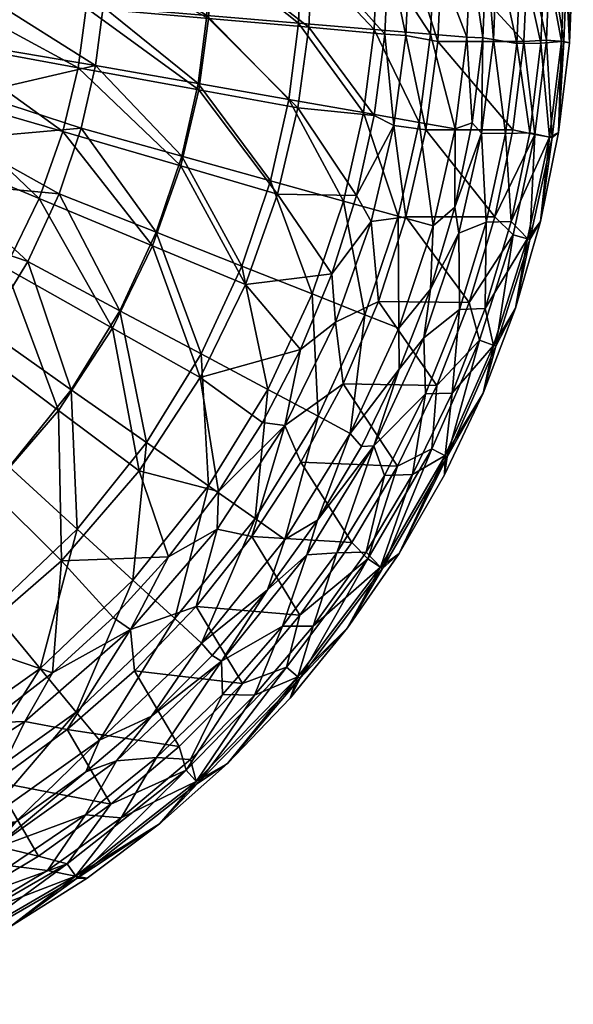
# Model space of a CAD drawing. Header units: inches. Extents: x -198 to 198, y -197 to 197.
# Tile 8 of 12: x 100 to 198, y -185 to -12. Entities that reach past the tile are written whole.
import ezdxf

# ---------------------------------------------------------------- set-up
doc = ezdxf.new("R2010")
doc.units = ezdxf.units.IN
doc.header["$MEASUREMENT"] = 0
doc.layers.add('Layer 1', color=7, linetype='Continuous')

# ---------------------------------------------------------------- blocks, each defined once
blk = doc.blocks.new('In-Out 40')
at = {"color": 9, "true_color": 0xc0c0c0}
mesh = blk.add_polyface(dxfattribs=at)
corners = [(112.06, -9.76, -36.56), (133.51, -11.63, -11.91), (131.82, -24.17, -11.91), (87.67, 0, -57.9), (112.48, 0, -36.56), (87.34, -7.61, -57.9), (86.23, -15.81, -57.9), (110.64, -20.28, -36.56), (134.02, 0, -11.91), (107.98, -31.5, -36.56), (88.75, -22.54, -102.26), (94.36, -16.63, -98.57), (90.94, -10.74, -102.26), (92.54, -24.82, -98.57), (91.57, 0, -102.26), (95.44, -8.38, -98.57), (87.55, -20.7, -107.64), (90, 0, -107.64), (89.36, -10.46, -107.64), (95.78, 0, -98.57), (113.69, -19.92, -87.57), (133.24, -11.12, -73.29), (133.7, 0, -73.29), (115.42, 0, -87.57), (115.02, -9.6, -87.57), (131.69, -23.08, -73.29), (147.58, -25.86, -56.03), (90, 0, -123.55), (89.32, -11.3, -123.55), (87.2, -22.41, -123.55), (85.16, -23.12, -127.8), (87.56, -10.99, -127.8), (88.24, 0, -127.8), (84, 0, -129.55)]
mesh.append_faces([[corners[k] for k in face] for face in [(0, 1, 2), (0, 3, 4), (3, 0, 5), (6, 5, 7), (7, 5, 0), (1, 4, 8), (9, 6, 7), (1, 0, 4), (2, 7, 0), (10, 11, 12), (13, 11, 10), (14, 12, 15), (12, 16, 10), (12, 14, 17), (12, 17, 18), (14, 15, 19), (12, 18, 16), (15, 12, 11), (20, 11, 13), (11, 20, 15), (21, 22, 23), (20, 24, 15), (23, 19, 24), (19, 15, 24), (24, 21, 23), (25, 24, 20), (21, 24, 25), (21, 25, 26), (17, 27, 18), (28, 29, 16), (18, 28, 16), (28, 18, 27), (30, 29, 31), (28, 27, 32), (32, 33, 31), (29, 28, 31), (31, 28, 32)]], dxfattribs={"color": 9})
mesh = blk.add_polyface(dxfattribs=at)
corners = [(165.11, 0, 44.04), (164.47, -14.4, 44.04), (151.68, 0, 15.26), (149.19, -27.35, 15.26), (151.11, -13.16, 15.26), (162.59, -28.64, 44.04), (133.51, -11.63, -11.91), (131.82, -24.17, -11.91), (134.02, 0, -11.91), (145.61, -42.47, 15.26), (149.31, -12.46, -56.03), (162.56, -13.57, -36.31), (149.83, 0, -56.03), (172.48, -14.4, -14.88), (170.48, -29.88, -14.88), (176.77, -30.98, 7.42), (133.7, 0, -73.29), (133.24, -11.12, -73.29), (179.79, -29.97, 29.75), (178.84, -14.93, 7.42), (163.12, 0, -36.31), (147.58, -25.86, -56.03), (173.08, 0, -14.88), (131.69, -23.08, -73.29), (144.36, -40.12, -56.03), (160.68, -28.16, -36.31), (157.17, -43.68, -36.31), (179.46, 0, 7.42), (171.64, -31.17, 50.45), (166.02, -30.44, 48.69), (168.15, -14.65, 48.69), (173.74, -15.69, 50.45), (168.79, 0, 48.69), (174.45, 0, 50.45), (186.91, -31.19, 50.45)]
mesh.append_faces([[corners[k] for k in face] for face in [(0, 1, 2), (3, 4, 5), (6, 4, 3), (1, 5, 4), (3, 7, 6), (8, 2, 4), (3, 9, 7), (4, 6, 8), (1, 4, 2), (10, 11, 12), (13, 14, 15), (16, 17, 10), (11, 14, 13), (18, 19, 15), (12, 16, 10), (20, 12, 11), (17, 21, 10), (13, 22, 20), (23, 24, 21), (10, 21, 25), (25, 11, 10), (15, 19, 13), (21, 26, 25), (11, 13, 20), (27, 22, 19), (25, 14, 11), (22, 13, 19), (28, 29, 30), (30, 29, 1), (30, 1, 0), (31, 28, 30), (31, 32, 33), (29, 5, 1), (30, 32, 31), (32, 30, 0), (31, 34, 28)]], dxfattribs={"color": 9})
mesh = blk.add_polyface(dxfattribs=at)
corners = [(181.39, -31.79, 33.8), (183.52, -15.32, 33.8), (181.66, -15.06, 29.75), (185.58, -31.82, 35.45), (182.3, 0, 29.75), (187.6, -16.02, 35.45), (188.29, 0, 35.45), (184.16, 0, 33.8), (179.79, -29.97, 29.75), (195.85, -15.69, 46.36), (196.84, -15.9, 42.45), (194.93, -31.65, 42.45), (192.79, -15.45, 49.42), (188.84, -15.7, 50.45), (189.5, 0, 50.45), (196.48, 0, 46.36), (197.5, 0, 42.45), (193.41, 0, 49.42), (186.91, -31.19, 50.45), (190.74, -32.01, 49.42), (193.77, -32.52, 46.36), (197.5, 0, 40.45), (196.84, -15.9, 40.45), (194.93, -31.65, 40.45), (195.41, -15.66, 36.91), (191.83, -15.95, 35.45), (193.33, -32.45, 36.91), (196.04, 0, 36.91), (192.5, 0, 35.45), (189.87, -31.7, 35.45), (179.46, 0, 7.42), (178.84, -14.93, 7.42), (174.45, 0, 50.45), (173.74, -15.69, 50.45)]
mesh.append_faces([[corners[k] for k in face] for face in [(0, 1, 2), (0, 3, 1), (2, 1, 4), (3, 5, 1), (6, 7, 5), (1, 7, 4), (8, 0, 2), (7, 1, 5), (9, 10, 11), (12, 13, 14), (10, 15, 16), (15, 10, 9), (15, 9, 17), (18, 13, 19), (13, 12, 19), (12, 9, 20), (12, 17, 9), (17, 12, 14), (16, 21, 10), (10, 22, 11), (11, 22, 23), (22, 10, 21), (24, 25, 26), (22, 21, 27), (24, 27, 28), (24, 23, 22), (25, 24, 28), (24, 22, 27), (5, 25, 6), (29, 25, 5), (28, 6, 25), (2, 30, 31), (2, 4, 30), (31, 8, 2), (14, 13, 32), (18, 33, 13), (13, 33, 32)]], dxfattribs={"color": 9})
mesh = blk.add_polyface(dxfattribs=at)
corners = [(182.23, -47.4, 35.45), (181.39, -31.79, 33.8), (177.43, -49.31, 33.8), (179.79, -29.97, 29.75), (176.71, -44.73, 29.75), (185.58, -31.82, 35.45), (177.55, -62.69, 35.45), (193.77, -32.52, 46.36), (194.93, -31.65, 42.45), (191.75, -47.24, 42.45), (187.34, -62.5, 42.45), (189.9, -50.4, 46.36), (195.85, -15.69, 46.36), (186.94, -49.61, 49.42), (190.74, -32.01, 49.42), (183.71, -46.47, 50.45), (192.79, -15.45, 49.42), (183.9, -69.16, 46.36), (186.91, -31.19, 50.45), (179.24, -61.5, 50.45), (181.03, -68.08, 49.42), (191.75, -47.24, 40.45), (187.34, -62.5, 40.45), (194.93, -31.65, 40.45), (182.06, -62.51, 35.45), (189.48, -50.28, 36.91), (186.6, -47.28, 35.45), (193.33, -32.45, 36.91), (195.41, -15.66, 36.91), (183.49, -69, 36.91), (189.87, -31.7, 35.45), (191.83, -15.95, 35.45), (187.6, -16.02, 35.45), (171.64, -31.17, 50.45)]
mesh.append_faces([[corners[k] for k in face] for face in [(0, 1, 2), (1, 3, 4), (5, 1, 0), (0, 2, 6), (7, 8, 9), (10, 11, 9), (9, 11, 7), (8, 7, 12), (11, 13, 14), (14, 13, 15), (14, 16, 7), (13, 11, 17), (18, 14, 15), (14, 7, 11), (13, 19, 15), (20, 19, 13), (10, 21, 22), (8, 23, 9), (9, 23, 21), (10, 9, 21), (24, 25, 26), (27, 23, 28), (25, 24, 29), (27, 30, 26), (26, 25, 27), (30, 27, 31), (27, 21, 23), (25, 21, 27), (25, 22, 21), (25, 29, 22), (0, 26, 5), (24, 0, 6), (5, 26, 30), (5, 30, 32), (0, 24, 26), (18, 15, 33)]], dxfattribs={"color": 9})
mesh = blk.add_polyface(dxfattribs=at)
corners = [(84.16, -24.55, -57.9), (107.98, -31.5, -36.56), (103.83, -43.26, -36.56), (97.91, -55.37, -36.56), (80.93, -33.72, -57.9), (86.23, -15.81, -57.9), (89.99, -67.49, -36.56), (76.31, -43.15, -57.9), (110.64, -20.28, -36.56), (128.66, -37.53, -11.91), (131.82, -24.17, -11.91), (123.71, -51.55, -11.91), (116.66, -65.97, -11.91), (145.61, -42.47, 15.26), (140.01, -58.34, 15.26), (90.04, -32.75, -98.57), (84.52, -35.22, -102.26), (86.82, -40.5, -98.57), (88.75, -22.54, -102.26), (84.54, -30.73, -107.64), (87.55, -20.7, -107.64), (92.54, -24.82, -98.57), (107.34, -42.43, -87.57), (111.2, -30.9, -87.57), (82.98, -47.88, -98.57), (94.49, -66.29, -87.57), (101.84, -54.31, -87.57), (113.69, -19.92, -87.57), (124.34, -49.15, -73.29), (128.82, -35.8, -73.29), (117.97, -62.92, -73.29), (131.69, -23.08, -73.29), (132.2, -70.51, -56.03), (139.34, -55.08, -56.03), (144.36, -40.12, -56.03), (87.2, -22.41, -123.55), (85.16, -23.12, -127.8), (83.72, -33.13, -123.55)]
mesh.append_faces([[corners[k] for k in face] for face in [(0, 1, 2), (2, 3, 4), (0, 5, 1), (3, 6, 7), (0, 2, 4), (1, 8, 9), (10, 9, 8), (2, 1, 11), (11, 1, 9), (3, 2, 12), (12, 2, 11), (10, 13, 9), (9, 14, 11), (15, 16, 17), (18, 19, 16), (18, 16, 15), (18, 20, 19), (21, 18, 15), (22, 23, 15), (24, 25, 26), (26, 17, 24), (21, 23, 27), (22, 17, 26), (15, 17, 22), (23, 21, 15), (28, 29, 23), (22, 30, 28), (29, 27, 23), (28, 23, 22), (30, 22, 26), (27, 29, 31), (32, 33, 28), (34, 31, 29), (29, 28, 33), (20, 35, 19), (36, 37, 35)]], dxfattribs={"color": 9})
mesh = blk.add_polyface(dxfattribs=at)
corners = [(145.61, -42.47, 15.26), (140.01, -58.34, 15.26), (128.66, -37.53, -11.91), (159.47, -42.71, 44.04), (149.19, -27.35, 15.26), (162.59, -28.64, 44.04), (155.16, -56.43, 44.04), (171.26, -67.7, 33.8), (177.55, -62.69, 35.45), (177.43, -49.31, 33.8), (181.39, -31.79, 33.8), (176.71, -44.73, 29.75), (172.43, -59.15, 29.75), (151.7, -59.97, -36.31), (157.17, -43.68, -36.31), (144.36, -40.12, -56.03), (128.82, -35.8, -73.29), (139.34, -55.08, -56.03), (147.58, -25.86, -56.03), (160.68, -28.16, -36.31), (166.76, -46.34, -14.88), (170.48, -29.88, -14.88), (160.96, -63.63, -14.88), (172.91, -48.05, 7.42), (176.77, -30.98, 7.42), (166.9, -65.97, 7.42), (179.79, -29.97, 29.75), (166.02, -30.44, 48.69), (162.04, -47.26, 48.69), (155.8, -64.92, 48.69), (163.31, -61.32, 50.45), (168.15, -46.43, 50.45), (171.64, -31.17, 50.45), (179.24, -61.5, 50.45), (183.71, -46.47, 50.45)]
mesh.append_faces([[corners[k] for k in face] for face in [(0, 1, 2), (3, 4, 5), (3, 0, 4), (6, 0, 3), (1, 0, 6), (7, 8, 9), (9, 10, 11), (9, 11, 12), (7, 9, 12), (13, 14, 15), (16, 17, 15), (18, 15, 14), (13, 15, 17), (19, 14, 20), (20, 21, 19), (14, 13, 22), (14, 22, 20), (23, 21, 20), (23, 24, 21), (25, 20, 22), (25, 23, 20), (24, 11, 26), (23, 11, 24), (23, 12, 11), (23, 25, 12), (3, 27, 28), (29, 28, 30), (31, 28, 27), (5, 27, 3), (27, 32, 31), (3, 28, 6), (28, 31, 30), (28, 29, 6), (31, 33, 30), (34, 31, 32), (34, 33, 31)]], dxfattribs={"color": 9})
mesh = blk.add_polyface(dxfattribs=at)
corners = [(89.99, -67.49, -36.56), (79.87, -79.2, -36.56), (70.14, -52.6, -57.9), (97.91, -55.37, -36.56), (107.21, -80.41, -11.91), (116.66, -65.97, -11.91), (95.16, -94.37, -11.91), (80.41, -107.21, -11.91), (123.71, -51.55, -11.91), (132.03, -74.66, 15.26), (121.34, -91.01, 15.26), (107.7, -106.8, 15.26), (91.01, -121.34, 15.26), (116.78, -116.73, 44.04), (126.51, -106.09, 44.04), (85.09, -77.98, -87.57), (94.49, -66.29, -87.57), (73.41, -61.56, -98.57), (78.47, -54.96, -98.57), (101.84, -54.31, -87.57), (109.45, -76.78, -73.29), (117.97, -62.92, -73.29), (98.57, -90.33, -73.29), (85.22, -103.02, -73.29), (73.57, -88.93, -87.57), (122.66, -86.05, -56.03), (132.2, -70.51, -56.03), (110.46, -101.23, -56.03), (124.34, -49.15, -73.29), (95.5, -115.45, -56.03), (120.27, -110.21, -36.31), (133.54, -93.68, -36.31), (103.97, -125.69, -36.31), (127.61, -116.93, -14.88), (119.85, -118.85, 48.69), (135.03, -101.27, 48.69)]
mesh.append_faces([[corners[k] for k in face] for face in [(0, 1, 2), (0, 3, 4), (4, 3, 5), (1, 0, 6), (6, 0, 4), (7, 1, 6), (8, 9, 5), (5, 10, 4), (9, 10, 5), (4, 11, 6), (11, 4, 10), (6, 12, 7), (12, 6, 11), (13, 11, 14), (11, 10, 14), (15, 16, 17), (17, 16, 18), (19, 20, 21), (16, 22, 20), (23, 22, 15), (20, 19, 16), (15, 22, 16), (24, 23, 15), (21, 25, 26), (27, 25, 20), (26, 28, 21), (22, 29, 27), (21, 20, 25), (27, 20, 22), (29, 22, 23), (30, 31, 25), (32, 30, 27), (30, 25, 27), (31, 30, 33), (34, 13, 14), (35, 34, 14)]], dxfattribs={"color": 9})
mesh = blk.add_polyface(dxfattribs=at)
corners = [(171.59, -77.52, 35.45), (171.26, -67.7, 33.8), (162.49, -86.66, 33.8), (177.55, -62.69, 35.45), (166.96, -73.19, 29.75), (172.43, -59.15, 29.75), (160.34, -86.73, 29.75), (183.9, -69.16, 46.36), (189.9, -50.4, 46.36), (187.34, -62.5, 42.45), (181.71, -77.37, 42.45), (175.4, -88.54, 46.36), (186.94, -49.61, 49.42), (181.03, -68.08, 49.42), (172.66, -87.16, 49.42), (173.55, -76.07, 50.45), (179.24, -61.5, 50.45), (166.66, -90.2, 50.45), (181.71, -77.37, 40.45), (174.88, -91.75, 42.45), (187.34, -62.5, 40.45), (182.06, -62.51, 35.45), (176.26, -77.38, 35.45), (183.49, -69, 36.91), (175, -88.34, 36.91), (169.28, -91.66, 35.45), (151.7, -59.97, -36.31), (152.72, -81.45, -14.88), (160.96, -63.63, -14.88), (158.35, -84.45, 7.42), (166.9, -65.97, 7.42), (155.16, -56.43, 44.04), (155.8, -64.92, 48.69), (149.66, -69.74, 44.04), (157.15, -75.73, 50.45), (146.92, -83.08, 48.69), (163.31, -61.32, 50.45), (149.73, -89.51, 50.45)]
mesh.append_faces([[corners[k] for k in face] for face in [(0, 1, 2), (1, 0, 3), (4, 1, 5), (4, 6, 2), (2, 1, 4), (7, 8, 9), (7, 10, 11), (9, 10, 7), (12, 7, 13), (13, 11, 14), (13, 7, 11), (13, 15, 16), (14, 17, 15), (13, 14, 15), (18, 19, 10), (9, 20, 18), (10, 9, 18), (21, 22, 23), (23, 22, 24), (23, 18, 20), (23, 24, 18), (3, 0, 22), (3, 22, 21), (0, 25, 22), (26, 27, 28), (29, 28, 27), (28, 29, 30), (30, 4, 5), (29, 6, 4), (30, 29, 4), (31, 32, 33), (34, 35, 32), (36, 34, 32), (17, 37, 34), (34, 36, 15), (15, 17, 34), (16, 15, 36)]], dxfattribs={"color": 9})
mesh = blk.add_polyface(dxfattribs=at)
corners = [(121.34, -91.01, 15.26), (132.03, -74.66, 15.26), (135.28, -94.65, 44.04), (123.71, -51.55, -11.91), (140.01, -58.34, 15.26), (149.66, -69.74, 44.04), (155.16, -56.43, 44.04), (143, -82.53, 44.04), (126.51, -106.09, 44.04), (150.76, -105.76, 33.8), (146.52, -118.25, 35.45), (156.02, -105.41, 35.45), (143.88, -111.92, 29.75), (152.63, -99.65, 29.75), (135.77, -124.42, 33.8), (146.92, -103.07, 7.42), (143.93, -76.76, -36.31), (151.7, -59.97, -36.31), (139.34, -55.08, -56.03), (133.54, -93.68, -36.31), (132.2, -70.51, -56.03), (122.66, -86.05, -56.03), (152.72, -81.45, -14.88), (141.69, -99.4, -14.88), (127.61, -116.93, -14.88), (132.31, -121.25, 7.42), (135.03, -101.27, 48.69), (146.92, -83.08, 48.69), (141.12, -102.55, 50.45), (157.15, -75.73, 50.45), (149.73, -89.51, 50.45), (131.33, -114.81, 50.45), (119.85, -118.85, 48.69), (155.8, -64.92, 48.69), (158.66, -103.62, 50.45), (149.56, -116.36, 50.45)]
mesh.append_faces([[corners[k] for k in face] for face in [(0, 1, 2), (1, 3, 4), (5, 4, 6), (7, 1, 5), (1, 4, 5), (1, 7, 2), (8, 0, 2), (9, 10, 11), (12, 9, 13), (14, 9, 12), (13, 15, 12), (16, 17, 18), (19, 16, 20), (18, 20, 16), (19, 20, 21), (17, 16, 22), (16, 19, 23), (16, 23, 22), (19, 24, 23), (15, 22, 23), (25, 23, 24), (23, 25, 15), (15, 25, 12), (26, 27, 28), (29, 30, 27), (26, 31, 32), (26, 28, 31), (26, 2, 27), (27, 30, 28), (27, 7, 5), (33, 27, 5), (7, 27, 2), (26, 8, 2), (28, 30, 34), (31, 28, 35), (34, 35, 28)]], dxfattribs={"color": 9})
mesh = blk.add_polyface(dxfattribs=at)
corners = [(164.38, -91.82, 35.45), (162.49, -86.66, 33.8), (156.02, -105.41, 35.45), (150.76, -105.76, 33.8), (152.63, -99.65, 29.75), (171.59, -77.52, 35.45), (160.34, -86.73, 29.75), (175.4, -88.54, 46.36), (174.88, -91.75, 42.45), (166.94, -105.5, 42.45), (157.91, -118.59, 42.45), (164.03, -108.15, 46.36), (181.71, -77.37, 42.45), (172.66, -87.16, 49.42), (161.47, -106.47, 49.42), (166.66, -90.2, 50.45), (149.52, -127.47, 46.36), (158.66, -103.62, 50.45), (149.56, -116.36, 50.45), (157.91, -118.59, 40.45), (166.94, -105.5, 40.45), (174.88, -91.75, 40.45), (181.71, -77.37, 40.45), (169.28, -91.66, 35.45), (175, -88.34, 36.91), (176.26, -77.38, 35.45), (163.66, -107.91, 36.91), (161.14, -105.31, 35.45), (151.89, -118.26, 35.45), (146.52, -118.25, 35.45), (146.92, -103.07, 7.42), (158.35, -84.45, 7.42), (152.72, -81.45, -14.88), (149.73, -89.51, 50.45)]
mesh.append_faces([[corners[k] for k in face] for face in [(0, 1, 2), (3, 1, 4), (1, 0, 5), (1, 3, 2), (1, 6, 4), (7, 8, 9), (9, 10, 11), (9, 11, 7), (7, 12, 8), (13, 11, 14), (15, 13, 14), (11, 13, 7), (14, 11, 16), (14, 17, 15), (14, 18, 17), (19, 9, 20), (21, 20, 9), (8, 22, 21), (21, 9, 8), (23, 24, 25), (26, 24, 23), (27, 28, 26), (26, 20, 24), (26, 23, 27), (24, 21, 22), (21, 24, 20), (26, 19, 20), (5, 0, 23), (28, 2, 29), (2, 27, 0), (0, 27, 23), (2, 28, 27), (30, 31, 32), (6, 31, 4), (31, 30, 4), (15, 17, 33)]], dxfattribs={"color": 9})
mesh = blk.add_polyface(dxfattribs=at)
corners = [(106.17, -126.44, 44.04), (94.73, -135.21, 44.04), (91.01, -121.34, 15.26), (71.38, -133.83, 15.26), (80.41, -107.21, -11.91), (107.7, -106.8, 15.26), (116.78, -116.73, 44.04), (82.57, -142.95, 44.04), (95.63, -157.38, 33.8), (111.96, -151.38, 35.45), (117.38, -141.9, 33.8), (112, -143.83, 29.75), (99.73, -152.58, 29.75), (108.73, -159.96, 49.42), (103.67, -158.63, 50.45), (116.41, -149.52, 50.45), (95.5, -115.45, -56.03), (85.22, -103.02, -73.29), (77.81, -128.05, -56.03), (69.43, -114.26, -73.29), (84.71, -139.41, -36.31), (103.97, -125.69, -36.31), (110.46, -101.23, -56.03), (93.19, -153.37, 7.42), (86.8, -160.28, 29.75), (89.88, -147.92, -14.88), (110.32, -133.37, -14.88), (66.57, -159.77, -14.88), (114.39, -138.28, 7.42), (69.02, -165.66, 7.42), (108.72, -136.42, 50.45), (96.1, -145.59, 50.45), (101.27, -135.03, 48.69), (119.85, -118.85, 48.69), (82.63, -153.63, 50.45), (79.43, -148.93, 48.69), (69.81, -149.59, 44.04)]
mesh.append_faces([[corners[k] for k in face] for face in [(0, 1, 2), (2, 3, 4), (5, 6, 0), (2, 5, 0), (2, 1, 7), (3, 2, 7), (8, 9, 10), (11, 8, 10), (11, 12, 8), (13, 14, 15), (16, 17, 18), (18, 17, 19), (20, 21, 16), (21, 22, 16), (16, 18, 20), (12, 23, 24), (21, 20, 25), (21, 25, 26), (20, 27, 25), (23, 26, 25), (23, 28, 26), (25, 29, 23), (11, 28, 12), (28, 23, 12), (30, 31, 32), (32, 1, 0), (33, 30, 32), (34, 35, 31), (35, 1, 32), (32, 31, 35), (33, 32, 0), (35, 7, 1), (35, 36, 7), (15, 31, 30), (14, 34, 31), (15, 14, 31)]], dxfattribs={"color": 9})
mesh = blk.add_polyface(dxfattribs=at)
corners = [(135.96, -130.26, 35.45), (146.52, -118.25, 35.45), (135.77, -124.42, 33.8), (150.76, -105.76, 33.8), (124.42, -141.32, 35.45), (134.14, -123.43, 29.75), (143.88, -111.92, 29.75), (123.51, -134.08, 29.75), (149.52, -127.47, 46.36), (157.91, -118.59, 42.45), (147.85, -130.93, 42.45), (136.85, -142.39, 42.45), (131.66, -145.84, 46.36), (124.94, -152.95, 42.45), (129.61, -143.56, 49.42), (147.18, -125.48, 49.42), (164.03, -108.15, 46.36), (161.47, -106.47, 49.42), (139.45, -128.31, 50.45), (149.56, -116.36, 50.45), (128.36, -139.4, 50.45), (147.85, -130.93, 40.45), (136.85, -142.39, 40.45), (157.91, -118.59, 40.45), (166.94, -105.5, 42.45), (149.18, -127.18, 36.91), (163.66, -107.91, 36.91), (151.89, -118.26, 35.45), (141.61, -130.4, 35.45), (130.34, -141.66, 35.45), (131.36, -145.51, 36.91), (132.31, -121.25, 7.42), (131.33, -114.81, 50.45)]
mesh.append_faces([[corners[k] for k in face] for face in [(0, 1, 2), (1, 3, 2), (2, 4, 0), (5, 2, 6), (2, 5, 7), (8, 9, 10), (11, 12, 8), (11, 13, 12), (8, 10, 11), (14, 15, 12), (8, 16, 9), (17, 8, 15), (18, 15, 14), (12, 15, 8), (15, 18, 19), (17, 15, 19), (14, 20, 18), (11, 10, 21), (11, 21, 22), (13, 11, 22), (9, 23, 10), (10, 23, 21), (23, 9, 24), (25, 26, 27), (28, 29, 30), (28, 30, 25), (27, 28, 25), (25, 21, 23), (26, 25, 23), (21, 25, 22), (25, 30, 22), (28, 1, 0), (1, 28, 27), (0, 29, 28), (31, 5, 6), (19, 18, 32)]], dxfattribs={"color": 9})
mesh = blk.add_polyface(dxfattribs=at)
corners = [(123.51, -134.08, 29.75), (112, -143.83, 29.75), (117.38, -141.9, 33.8), (111.96, -151.38, 35.45), (124.42, -141.32, 35.45), (135.77, -124.42, 33.8), (131.66, -145.84, 46.36), (124.94, -152.95, 42.45), (110.45, -162.49, 46.36), (112.21, -162.51, 42.45), (129.61, -143.56, 49.42), (108.73, -159.96, 49.42), (116.41, -149.52, 50.45), (128.36, -139.4, 50.45), (136.85, -142.39, 40.45), (124.94, -152.95, 40.45), (112.21, -162.51, 40.45), (110.2, -162.13, 36.91), (131.36, -145.51, 36.91), (118.21, -151.93, 35.45), (130.34, -141.66, 35.45), (135.96, -130.26, 35.45), (105.26, -161.17, 35.45), (120.27, -110.21, -36.31), (103.97, -125.69, -36.31), (110.32, -133.37, -14.88), (114.39, -138.28, 7.42), (127.61, -116.93, -14.88), (132.31, -121.25, 7.42), (134.14, -123.43, 29.75), (108.72, -136.42, 50.45), (119.85, -118.85, 48.69), (120.53, -126.11, 50.45), (131.33, -114.81, 50.45), (116.78, -116.73, 44.04), (106.17, -126.44, 44.04), (139.45, -128.31, 50.45)]
mesh.append_faces([[corners[k] for k in face] for face in [(0, 1, 2), (2, 3, 4), (5, 2, 4), (2, 5, 0), (6, 7, 8), (8, 7, 9), (10, 8, 11), (10, 6, 8), (10, 12, 13), (10, 11, 12), (7, 14, 15), (7, 15, 9), (16, 9, 15), (17, 18, 19), (19, 18, 20), (14, 18, 15), (17, 16, 15), (18, 17, 15), (3, 19, 4), (20, 21, 4), (4, 19, 20), (3, 22, 19), (23, 24, 25), (0, 26, 1), (23, 25, 27), (26, 27, 25), (27, 26, 28), (29, 28, 0), (28, 26, 0), (30, 31, 32), (33, 32, 31), (34, 31, 35), (32, 13, 30), (33, 36, 32), (13, 12, 30), (36, 13, 32)]], dxfattribs={"color": 9})
mesh = blk.add_polyface(dxfattribs=at)
corners = [(70.83, -169.99, 33.8), (84.79, -168.12, 35.45), (95.63, -157.38, 33.8), (98.76, -160.31, 35.45), (86.8, -160.28, 29.75), (111.96, -151.38, 35.45), (99.73, -152.58, 29.75), (73.25, -166.9, 29.75), (98.78, -171, 42.45), (86.1, -176.61, 46.36), (110.45, -162.49, 46.36), (84.7, -178.38, 42.45), (70.05, -184.63, 42.45), (84.75, -173.85, 49.42), (108.73, -159.96, 49.42), (112.21, -162.51, 42.45), (90.23, -166.64, 50.45), (103.67, -158.63, 50.45), (76.17, -173.51, 50.45), (70.05, -184.63, 40.45), (84.7, -178.38, 40.45), (112.21, -162.51, 40.45), (98.78, -171, 40.45), (85.9, -176.21, 36.91), (110.2, -162.13, 36.91), (91.62, -169.3, 35.45), (105.26, -161.17, 35.45), (118.21, -151.93, 35.45), (77.28, -176.3, 35.45), (70.25, -174.69, 35.45), (93.19, -153.37, 7.42), (69.02, -165.66, 7.42), (82.63, -153.63, 50.45)]
mesh.append_faces([[corners[k] for k in face] for face in [(0, 1, 2), (1, 3, 2), (0, 2, 4), (5, 2, 3), (4, 2, 6), (7, 0, 4), (8, 9, 10), (9, 11, 12), (11, 9, 8), (13, 14, 9), (10, 15, 8), (14, 13, 16), (9, 14, 10), (16, 17, 14), (13, 18, 16), (19, 11, 20), (21, 22, 8), (20, 11, 8), (21, 8, 15), (20, 8, 22), (20, 22, 23), (24, 25, 23), (26, 24, 27), (23, 22, 24), (26, 25, 24), (21, 24, 22), (20, 23, 19), (23, 25, 28), (26, 5, 3), (3, 1, 25), (1, 29, 28), (3, 25, 26), (1, 28, 25), (4, 30, 31), (18, 32, 16), (17, 16, 32)]], dxfattribs={"color": 9})

msp = doc.modelspace()

# ---------------------------------------------------------------- block references
at = {"layer": 'Layer 1'}
msp.add_blockref('In-Out 40', (0, 0), dxfattribs=at)

doc.saveas('drawing.dxf')
